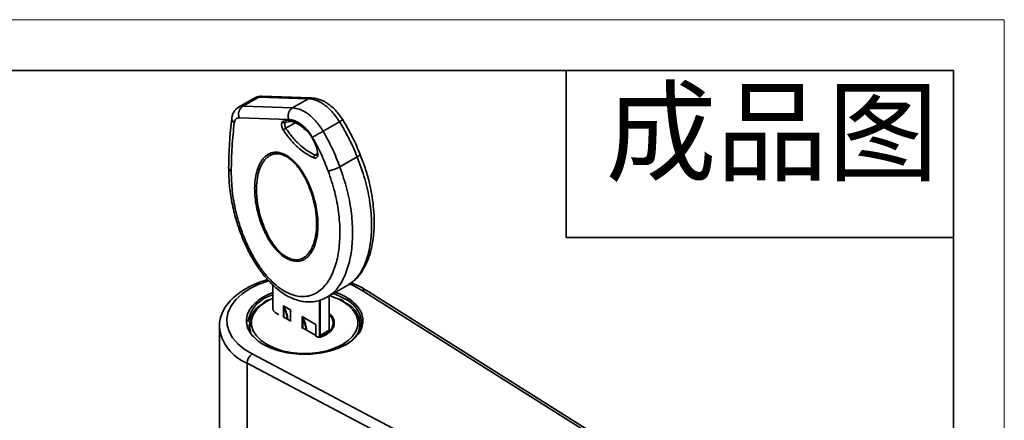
# Model space of a CAD drawing. Header units: millimetres. Extents: x 3024 to 3431, y 1577 to 1865.
# Tile 13 of 13: x 3299 to 3431, y 1811 to 1865. Entities that reach past the tile are written whole.
import ezdxf

# ---------------------------------------------------------------- set-up
doc = ezdxf.new("R2010")
doc.units = ezdxf.units.MM
doc.layers.add('粗实线层', color=7, linetype='Continuous', lineweight=35)
doc.layers.add('细实线层', color=3, linetype='Continuous', lineweight=18)
doc.styles.add('TEXTSTYLE_2', font='arial.ttf')

msp = doc.modelspace()

# ---------------------------------------------------------------- linework, layer by layer
at = {"layer": '粗实线层'}
for p, q in [((3372.423, 1858.002), (3372.423, 1835.502)), ((3330.441, 1854.301), (3328.269, 1853.047)), ((3330.989, 1854.425), (3328.838, 1853.183)), ((3330.989, 1854.425), (3337.666, 1854.191)), ((3338.07, 1854.295), (3331.392, 1854.529)), ((3337.666, 1854.191), (3335.515, 1852.949)), ((3328.838, 1853.183), (3335.515, 1852.949)), ((3328.344, 1851.618), (3335.031, 1851.383)), ((3334.558, 1850.979), (3334.948, 1851.088)), ((3334.626, 1850.226), (3335.899, 1850.961)), ((3341.881, 1851.095), (3339.668, 1849.817)), ((3338.876, 1846.764), (3338.581, 1846.593)), ((3341.925, 1844.992), (3344.259, 1846.339)), ((3372.423, 1835.502), (3424.593, 1835.502)), ((3332.885, 1829.079), (3332.885, 1825.931)), ((3332.899, 1825.911), (3332.899, 1829.066)), ((3340.174, 1827.423), (3343.006, 1829.057)), ((3343.06, 1829.121), (3342.969, 1829.062)), ((3344.92, 1828.351), (3406.13, 1789.77)), ((3406.663, 1789.799), (3345.454, 1828.381)), ((3332.536, 1827.13), (3332.885, 1827.29)), ((3339.193, 1827.001), (3339.193, 1822.278)), ((3339.263, 1822.278), (3339.263, 1827.017)), ((3340.465, 1827.591), (3340.465, 1822.971)), ((3340.48, 1822.992), (3340.48, 1827.599)), ((3341.695, 1827.189), (3342.251, 1826.9)), ((3335.268, 1825.727), (3334.313, 1826.278)), ((3334.313, 1826.278), (3334.345, 1826.247)), ((3334.331, 1826.239), (3334.313, 1826.278)), ((3334.313, 1826.278), (3334.313, 1824.686)), ((3334.345, 1826.247), (3335.243, 1825.729)), ((3334.384, 1824.686), (3334.384, 1826.071)), ((3335.243, 1825.729), (3335.268, 1825.727)), ((3335.268, 1825.727), (3335.257, 1825.704)), ((3335.268, 1824.135), (3335.268, 1825.727)), ((3335.315, 1825.411), (3335.268, 1825.56)), ((3333.5, 1825.196), (3333.217, 1825.359)), ((3333.228, 1825.337), (3333.511, 1825.173)), ((3335.253, 1824.225), (3334.42, 1824.706)), ((3335.253, 1825.445), (3335.253, 1824.155)), ((3338.698, 1823.747), (3336.859, 1824.809)), ((3336.859, 1824.809), (3336.891, 1824.777)), ((3336.876, 1824.769), (3336.859, 1824.809)), ((3336.859, 1824.809), (3336.859, 1823.216)), ((3336.891, 1824.777), (3338.686, 1823.741)), ((3336.93, 1823.216), (3336.93, 1824.601)), ((3325.677, 1823.441), (3325.677, 1797.393)), ((3329.702, 1823.727), (3329.702, 1823.155)), ((3338.683, 1822.245), (3336.965, 1823.237)), ((3338.683, 1823.731), (3338.683, 1822.187)), ((3338.686, 1823.741), (3338.698, 1823.747)), ((3338.698, 1822.196), (3338.698, 1823.747)), ((3340.465, 1822.971), (3339.263, 1822.278)), ((3344.652, 1823.155), (3344.652, 1823.727)), ((3338.683, 1822.187), (3338.698, 1822.196)), ((3338.683, 1822.187), (3338.885, 1822.071)), ((3338.874, 1822.094), (3338.698, 1822.196)), ((3339.157, 1821.971), (3339.167, 1821.977)), ((3339.16, 1822.049), (3340.362, 1822.743)), ((3339.943, 1822.501), (3340.111, 1822.5)), ((3340.205, 1822.558), (3340.041, 1822.557)), ((3396.918, 1784.452), (3330.086, 1819.787)), ((3329.41, 1802.781), (3329.41, 1818.545)), ((3396.243, 1783.209), (3329.41, 1818.545))]:
    msp.add_line(p, q, dxfattribs=at)
msp.add_lwpolyline([(3048.794, 1858.002), (3424.593, 1858.002), (3424.593, 1582.102), (3048.794, 1582.102)], close=True, dxfattribs=at)
at = {"layer": '粗实线层', "flags": 128}
for points in [[(3330.086, 1819.787), (3329.029, 1820.434), (3328.148, 1821.163), (3327.461, 1821.959), (3326.984, 1822.804), (3326.725, 1823.68), (3326.691, 1824.569), (3326.883, 1825.451), (3327.296, 1826.307), (3327.922, 1827.12), (3328.747, 1827.87), (3329.753, 1828.543), (3330.918, 1829.124), (3332.219, 1829.6), (3332.346, 1829.639)], [(3343.205, 1829.22), (3343.8, 1828.961), (3344.92, 1828.351)], [(3331.202, 1821.678), (3330.675, 1822.221), (3330.247, 1822.899), (3330.03, 1823.61), (3330.03, 1824.333), (3330.247, 1825.044), (3330.675, 1825.722), (3331.3, 1826.347), (3332.104, 1826.9), (3332.536, 1827.13)], [(3340.509, 1827.64), (3341.293, 1827.364), (3341.695, 1827.189)], [(3341.014, 1827.915), (3341.595, 1827.7), (3342.587, 1827.217)], [(3342.251, 1826.9), (3343.055, 1826.347), (3343.68, 1825.722), (3344.108, 1825.044), (3344.325, 1824.333), (3344.325, 1823.61), (3344.108, 1822.899), (3343.68, 1822.221), (3343.567, 1822.087)], [(3343.567, 1822.087), (3343.055, 1821.596), (3342.251, 1821.043), (3341.293, 1820.579), (3340.21, 1820.218), (3339.034, 1819.971), (3337.803, 1819.845), (3336.552, 1819.845), (3335.32, 1819.971), (3334.145, 1820.218), (3333.062, 1820.579), (3332.104, 1821.043), (3331.3, 1821.596), (3331.202, 1821.678)]]:
    msp.add_lwpolyline(points, dxfattribs=at)
at = {"layer": '粗实线层'}
for centre, radius, start, end in [((3331.369, 1853.785), 0.744, 88.27014, 120.72469), ((3329.634, 1852.072), 1.367, 125.58646, 199.39048), ((3328.028, 1851.54), 0.673, 176.93665, 240.0702), ((3345.211, 1827.93), 0.512, 61.73279, 124.58502), ((3333.972, 1823.381), 4.502, 103.97814, 170.87009), ((3341.079, 1823.769), 3.763, 4.96128, 66.37357), ((3332.998, 1823.672), 3.232, 117.26446, 197.3276), ((3332.91, 1825.933), 0.0251, 185.6948, 245.62534), ((3334.364, 1826.197), 0.0531, 111.06611, 128.94484), ((3334.428, 1826.031), 0.0587, 65.38377, 137.99354), ((3328.883, 1823.65), 6.078, 7.29992, 23.61809), ((3335.206, 1825.691), 0.0524, 14.17226, 45.8278), ((3341.401, 1823.734), 3.209, 341.39239, 69.30733), ((3333.243, 1825.357), 0.0252, 174.37962, 234.30196), ((3333.525, 1825.194), 0.0252, 174.37962, 234.30196), ((3336.91, 1824.728), 0.0531, 111.06611, 128.94484), ((3336.973, 1824.562), 0.0587, 65.38377, 137.99354), ((3331.429, 1822.18), 6.078, 7.29989, 23.61809), ((3339.509, 1823.944), 1.495, 312.07688, 49.47836), ((3331.641, 1824.117), 6.002, 186.4696, 248.17895), ((3340.22, 1822.944), 0.246, 305.01333, 6.29885), ((3340.455, 1822.994), 0.0251, 294.37466, 354.3052), ((3340.836, 1824.557), 4.018, 291.50234, 353.39428), ((3338.899, 1822.091), 0.0252, 174.37962, 234.30196), ((3339.044, 1822.242), 0.222, 286.17258, 9.11039), ((3339.228, 1822.346), 0.0769, 242.60967, 297.39033), ((3331.008, 1818.481), 1.599, 125.22586, 177.70941)]:
    msp.add_arc(centre, radius, start, end, dxfattribs=at)
for points, knots in [([(3330.443, 1854.277), (3330.492, 1854.312), (3330.645, 1854.419), (3330.85, 1854.422), (3330.989, 1854.425)], [0, 0, 0, 0, 0.3215275, 1, 1, 1, 1]), ([(3331.28, 1854.519), (3331.148, 1854.513), (3330.85, 1854.498), (3330.594, 1854.374), (3330.452, 1854.306)], [0, 0, 0, 0, 0.4451049, 1, 1, 1, 1]), ([(3338.032, 1854.282), (3338.009, 1854.286), (3337.884, 1854.307), (3337.764, 1854.243), (3337.666, 1854.191)], [0, 0, 0, 0, 0.1862415, 1, 1, 1, 1]), ([(3337.666, 1854.191), (3337.979, 1854.157), (3338.629, 1854.087), (3339.737, 1853.49), (3340.898, 1852.506), (3341.546, 1851.575), (3341.881, 1851.095)], [0, 0, 0, 0, 0.2244738, 0.4659811, 0.7244985, 1, 1, 1, 1]), ([(3342.339, 1851.318), (3342.001, 1851.797), (3341.353, 1852.716), (3340.158, 1853.665), (3339.024, 1854.214), (3338.32, 1854.269), (3337.989, 1854.295)], [0, 0, 0, 0, 0.2867884, 0.549713, 0.7879302, 1, 1, 1, 1]), ([(3328.299, 1853.063), (3328.18, 1852.986), (3327.938, 1852.827), (3327.658, 1852.478), (3327.446, 1852.059), (3327.386, 1851.737), (3327.356, 1851.576)], [0, 0, 0, 0, 0.2392352, 0.488298, 0.7432203, 1, 1, 1, 1]), ([(3328.305, 1853.043), (3328.35, 1853.074), (3328.5, 1853.178), (3328.699, 1853.181), (3328.838, 1853.183)], [0, 0, 0, 0, 0.2987576, 1, 1, 1, 1]), ([(3335.515, 1852.949), (3335.425, 1852.883), (3335.235, 1852.744), (3335.068, 1852.441), (3334.984, 1852.149), (3334.955, 1851.901), (3334.964, 1851.637), (3335.009, 1851.469), (3335.031, 1851.383)], [0, 0, 0, 0, 0.2133194, 0.4506264, 0.5788824, 0.7131986, 0.853572, 1, 1, 1, 1]), ([(3335.515, 1852.949), (3335.828, 1852.915), (3336.477, 1852.844), (3337.572, 1852.24), (3338.713, 1851.245), (3339.343, 1850.303), (3339.668, 1849.817)], [0, 0, 0, 0, 0.2244806, 0.4659902, 0.7245052, 1, 1, 1, 1]), ([(3327.356, 1851.576), (3327.238, 1850.479), (3327.001, 1848.284), (3326.955, 1845.967), (3326.933, 1844.809)], [0, 0, 0, 0, 0.5001112, 1, 1, 1, 1]), ([(3327.278, 1844.373), (3327.301, 1845.5), (3327.346, 1847.755), (3327.577, 1849.89), (3327.692, 1850.957)], [0, 0, 0, 0, 0.500002, 1, 1, 1, 1]), ([(3328.344, 1851.618), (3328.262, 1851.612), (3328.095, 1851.6), (3327.897, 1851.463), (3327.751, 1851.251), (3327.712, 1851.054), (3327.692, 1850.957)], [0, 0, 0, 0, 0.2459478, 0.4999849, 0.7540303, 1, 1, 1, 1]), ([(3334.177, 1851.111), (3334.14, 1851.05), (3334.064, 1850.923), (3334.051, 1850.634), (3334.117, 1850.311), (3334.222, 1850.104), (3334.273, 1850.004)], [0, 0, 0, 0, 0.2423497, 0.4999865, 0.7576313, 1, 1, 1, 1]), ([(3337.26, 1850.113), (3336.999, 1850.352), (3336.465, 1850.84), (3335.618, 1851.245), (3334.815, 1851.374), (3334.387, 1851.198), (3334.177, 1851.111)], [0, 0, 0, 0, 0.2448666, 0.5000084, 0.7551455, 1, 1, 1, 1]), ([(3334.177, 1851.111), (3334.202, 1851.079), (3334.242, 1851.028), (3334.309, 1850.986), (3334.363, 1850.963), (3334.414, 1850.951), (3334.485, 1850.949), (3334.53, 1850.967), (3334.558, 1850.979)], [0, 0, 0, 0, 0.2496988, 0.4083624, 0.5000916, 0.636093, 0.7662481, 1, 1, 1, 1]), ([(3334.626, 1850.226), (3334.598, 1850.282), (3334.545, 1850.387), (3334.49, 1850.58), (3334.478, 1850.764), (3334.511, 1850.903), (3334.546, 1850.959), (3334.558, 1850.979)], [0, 0, 0, 0, 0.2003962, 0.3793819, 0.6716082, 0.8787044, 1, 1, 1, 1]), ([(3334.948, 1851.088), (3335.199, 1851.135), (3335.454, 1851.183), (3335.777, 1851.022), (3335.783, 1851.019)], [0, 0, 0, 0, 0.9812684, 1, 1, 1, 1]), ([(3335.031, 1851.383), (3335.295, 1851.353), (3335.833, 1851.292), (3336.717, 1850.771), (3337.562, 1849.988), (3338.011, 1849.305), (3338.23, 1848.971)], [0, 0, 0, 0, 0.2440939, 0.4999809, 0.755879, 1, 1, 1, 1]), ([(3335.783, 1851.019), (3336.01, 1850.924), (3336.505, 1850.718), (3337.008, 1850.251), (3337.281, 1849.998)], [0, 0, 0, 0, 0.4574289, 1, 1, 1, 1]), ([(3342.314, 1851.346), (3342.315, 1851.347), (3342.321, 1851.353), (3342.27, 1851.326), (3342.137, 1851.249), (3341.959, 1851.142), (3341.881, 1851.095)], [0, 0, 0, 0, 0.0750364, 0.2973874, 0.6885949, 1, 1, 1, 1]), ([(3344.651, 1846.686), (3344.314, 1847.486), (3343.641, 1849.086), (3342.747, 1850.615), (3342.301, 1851.379)], [0, 0, 0, 0, 0.5001413, 1, 1, 1, 1]), ([(3334.626, 1850.226), (3334.61, 1850.218), (3334.57, 1850.196), (3334.504, 1850.158), (3334.435, 1850.115), (3334.375, 1850.076), (3334.316, 1850.036), (3334.287, 1850.015), (3334.273, 1850.004)], [0, 0, 0, 0, 0.13162004, 0.34647996, 0.48728535, 0.64735963, 0.8210282, 1, 1, 1, 1]), ([(3334.273, 1850.004), (3334.568, 1849.582), (3335.166, 1848.73), (3336.206, 1847.657), (3337.3, 1846.772), (3338.038, 1846.398), (3338.403, 1846.213)], [0, 0, 0, 0, 0.247542, 0.5000143, 0.752479, 1, 1, 1, 1]), ([(3338.581, 1846.593), (3338.257, 1846.757), (3337.589, 1847.093), (3336.57, 1847.895), (3335.543, 1848.928), (3334.936, 1849.786), (3334.626, 1850.226)], [0, 0, 0, 0, 0.2296324, 0.4728467, 0.7296378, 1, 1, 1, 1]), ([(3337.405, 1850.039), (3337.389, 1850.031), (3337.349, 1850.01), (3337.303, 1850.002), (3337.269, 1850.009), (3337.251, 1850.029), (3337.245, 1850.063), (3337.255, 1850.096), (3337.26, 1850.113)], [0, 0, 0, 0, 0.1421264, 0.361611, 0.5018379, 0.6590409, 0.8276612, 1, 1, 1, 1]), ([(3338.965, 1846.801), (3338.909, 1847.09), (3338.795, 1847.68), (3338.405, 1848.588), (3337.89, 1849.439), (3337.467, 1849.891), (3337.26, 1850.113)], [0, 0, 0, 0, 0.2454984, 0.5000101, 0.7545162, 1, 1, 1, 1]), ([(3339.668, 1849.817), (3339.577, 1849.767), (3339.373, 1849.653), (3339.058, 1849.472), (3338.782, 1849.309), (3338.569, 1849.182), (3338.376, 1849.064), (3338.278, 1849.002), (3338.23, 1848.971)], [0, 0, 0, 0, 0.19070751, 0.43028674, 0.56645665, 0.70952732, 0.85550444, 1, 1, 1, 1]), ([(3338.23, 1848.971), (3338.633, 1848.235), (3339.439, 1846.763), (3340.037, 1845.224), (3340.336, 1844.455)], [0, 0, 0, 0, 0.4999976, 1, 1, 1, 1]), ([(3334.78, 1846.517), (3335.114, 1846.278), (3335.613, 1845.921), (3336.223, 1845.237), (3336.646, 1844.683), (3337.037, 1844.081), (3337.503, 1843.251), (3337.993, 1842.166), (3338.436, 1840.854), (3338.852, 1839.124), (3339.007, 1837.457), (3338.906, 1835.946), (3338.702, 1834.896), (3338.376, 1833.963), (3337.986, 1833.307), (3337.608, 1832.883), (3337.281, 1832.615), (3336.919, 1832.414), (3336.383, 1832.246), (3335.622, 1832.248), (3334.614, 1832.66), (3333.784, 1833.327), (3333.174, 1833.998), (3332.607, 1834.74), (3332.115, 1835.562), (3331.7, 1836.414), (3331.339, 1837.272), (3330.967, 1838.371), (3330.558, 1840.1), (3330.391, 1841.78), (3330.484, 1843.292), (3330.687, 1844.333), (3331.017, 1845.26), (3331.407, 1845.917), (3331.789, 1846.346), (3332.117, 1846.615), (3332.478, 1846.818), (3333.012, 1846.988), (3333.772, 1847.012), (3334.444, 1846.682), (3334.78, 1846.517)], [0, 0, 0, 0, 0.0313356, 0.04678773, 0.06277326, 0.07817161, 0.09416298, 0.12540567, 0.15663201, 0.18775816, 0.25004981, 0.28125454, 0.31244642, 0.34437518, 0.37488804, 0.39079923, 0.40620069, 0.42213648, 0.43751857, 0.4688116, 0.50008554, 0.5313632, 0.54681318, 0.56275469, 0.59397063, 0.60938351, 0.62531576, 0.65586191, 0.68777734, 0.74997129, 0.78116129, 0.81216244, 0.84348837, 0.87462748, 0.89057673, 0.90601518, 0.92197901, 0.93736534, 0.96863555, 1, 1, 1, 1]), ([(3334.793, 1846.346), (3334.793, 1846.346), (3334.795, 1846.345), (3334.8, 1846.341), (3334.821, 1846.329), (3334.901, 1846.279), (3335.216, 1846.067), (3335.689, 1845.66), (3336.27, 1845.001), (3336.813, 1844.237), (3337.365, 1843.26), (3337.885, 1842.084), (3338.329, 1840.733), (3338.658, 1839.241), (3338.816, 1837.654), (3338.747, 1836.043), (3338.397, 1834.49), (3337.805, 1833.387), (3337.091, 1832.752), (3336.404, 1832.467), (3335.761, 1832.472), (3335.264, 1832.611), (3334.954, 1832.738), (3334.425, 1833.024), (3333.682, 1833.626), (3332.836, 1834.673), (3332.136, 1835.872), (3331.586, 1837.131), (3331.173, 1838.404), (3330.95, 1839.379), (3330.834, 1840.063), (3330.777, 1840.467), (3330.744, 1840.77), (3330.717, 1841.069), (3330.697, 1841.348), (3330.683, 1841.701), (3330.675, 1842.457), (3330.758, 1843.481), (3330.995, 1844.417), (3331.202, 1844.955), (3331.33, 1845.232), (3331.453, 1845.46), (3331.566, 1845.643), (3331.817, 1846.002), (3332.113, 1846.304), (3332.465, 1846.525), (3332.632, 1846.609), (3332.8, 1846.675), (3333.004, 1846.734), (3333.234, 1846.771), (3333.477, 1846.777), (3333.672, 1846.761), (3333.801, 1846.74), (3333.869, 1846.726), (3333.889, 1846.721), (3333.896, 1846.72), (3333.901, 1846.719), (3333.906, 1846.718), (3333.911, 1846.716), (3333.919, 1846.715), (3333.933, 1846.711), (3333.946, 1846.708), (3333.966, 1846.703), (3334.027, 1846.687), (3334.144, 1846.653), (3334.288, 1846.6), (3334.425, 1846.542), (3334.565, 1846.475), (3334.684, 1846.41), (3334.763, 1846.364), (3334.784, 1846.351), (3334.79, 1846.347), (3334.792, 1846.346), (3334.793, 1846.346)], [0, 0, 0, 0, 0.00001566, 0.00015261, 0.0005453, 0.00205269, 0.00797355, 0.03127314, 0.04883786, 0.07029097, 0.09569377, 0.12506825, 0.15839575, 0.1956532, 0.23687078, 0.28207925, 0.33091997, 0.38375424, 0.41160754, 0.44018072, 0.46959608, 0.47961192, 0.48977646, 0.49995681, 0.53096042, 0.5621539, 0.59345311, 0.62501911, 0.65614491, 0.68746588, 0.69782889, 0.70818016, 0.71853524, 0.72138009, 0.73165554, 0.74066707, 0.74981464, 0.79343324, 0.82882569, 0.8407064, 0.85117773, 0.86027675, 0.86803336, 0.87445973, 0.90835136, 0.9159976, 0.92332985, 0.93037731, 0.93713373, 0.94790718, 0.95668768, 0.96354955, 0.96851157, 0.96997723, 0.97037985, 0.97057208, 0.970732, 0.97088944, 0.97102422, 0.971262, 0.97168266, 0.97246009, 0.97259954, 0.97362603, 0.97868928, 0.98426813, 0.98780081, 0.9921103, 0.99789553, 0.99941, 0.99982075, 0.99993933, 1, 1, 1, 1]), ([(3338.965, 1846.801), (3338.965, 1846.7), (3338.967, 1846.493), (3338.846, 1846.274), (3338.651, 1846.163), (3338.484, 1846.197), (3338.403, 1846.213)], [0, 0, 0, 0, 0.2411702, 0.5000206, 0.7588583, 1, 1, 1, 1]), ([(3338.879, 1846.897), (3338.883, 1846.824), (3338.889, 1846.683), (3338.843, 1846.634), (3338.821, 1846.61)], [0, 0, 0, 0, 0.5176822, 1, 1, 1, 1]), ([(3338.882, 1846.889), (3338.883, 1846.88), (3338.884, 1846.858), (3338.911, 1846.827), (3338.947, 1846.809), (3338.965, 1846.801)], [0, 0, 0, 0, 0.2436763, 0.6151116, 1, 1, 1, 1]), ([(3338.581, 1846.593), (3338.556, 1846.576), (3338.517, 1846.548), (3338.472, 1846.489), (3338.434, 1846.423), (3338.409, 1846.345), (3338.4, 1846.275), (3338.401, 1846.237), (3338.402, 1846.22), (3338.403, 1846.215), (3338.403, 1846.214), (3338.403, 1846.213)], [0, 0, 0, 0, 0.2268092, 0.3584254, 0.4997604, 0.7205248, 0.8741964, 0.9651757, 0.989303, 0.9963067, 1, 1, 1, 1]), ([(3338.823, 1846.621), (3338.794, 1846.603), (3338.726, 1846.561), (3338.633, 1846.582), (3338.581, 1846.593)], [0, 0, 0, 0, 0.4365702, 1, 1, 1, 1]), ([(3343.005, 1829.057), (3343.401, 1829.337), (3344.141, 1829.862), (3345.044, 1831.066), (3345.701, 1832.388), (3346.107, 1833.707), (3346.323, 1834.756), (3346.452, 1835.689), (3346.538, 1836.762), (3346.553, 1838.125), (3346.454, 1839.657), (3346.228, 1841.312), (3345.868, 1843.034), (3345.361, 1844.866), (3344.866, 1846.114), (3344.624, 1846.723)], [0, 0, 0, 0, 0.0958683, 0.1794032, 0.2829929, 0.3607186, 0.4140718, 0.4602045, 0.5164268, 0.5867844, 0.6715813, 0.7451764, 0.8263886, 0.9153376, 1, 1, 1, 1]), ([(3344.259, 1846.34), (3344.626, 1845.352), (3345.358, 1843.385), (3345.964, 1840.491), (3346.238, 1837.739), (3346.152, 1835.177), (3345.712, 1832.858), (3344.875, 1830.883), (3343.939, 1829.654), (3343.229, 1829.224), (3343.06, 1829.121)], [0, 0, 0, 0, 0.1368994, 0.2727081, 0.4086568, 0.5443702, 0.6804844, 0.8176279, 0.9565548, 1, 1, 1, 1]), ([(3344.624, 1846.723), (3344.632, 1846.709), (3344.65, 1846.681), (3344.606, 1846.61), (3344.505, 1846.501), (3344.356, 1846.404), (3344.259, 1846.34)], [0, 0, 0, 0, 0.1803213, 0.3924398, 0.6026826, 1, 1, 1, 1]), ([(3326.934, 1844.847), (3326.939, 1844.802), (3326.948, 1844.712), (3327.04, 1844.543), (3327.185, 1844.44), (3327.278, 1844.373)], [0, 0, 0, 0, 0.2557558, 0.5160776, 1, 1, 1, 1]), ([(3326.945, 1844.847), (3326.952, 1844.184), (3326.968, 1842.783), (3327.281, 1840.52), (3327.779, 1838.332), (3328.412, 1836.353), (3329.105, 1834.634), (3329.903, 1833.028), (3330.789, 1831.563), (3331.74, 1830.271), (3332.728, 1829.183), (3333.7, 1828.329), (3334.613, 1827.706), (3335.579, 1827.208), (3336.518, 1826.901), (3337.47, 1826.766), (3338.355, 1826.788), (3339.311, 1826.985), (3339.909, 1827.29), (3340.223, 1827.45)], [0, 0, 0, 0, 0.0821781, 0.1736695, 0.2645945, 0.3327696, 0.3983549, 0.4612807, 0.5208751, 0.5776761, 0.6314057, 0.6811017, 0.7249931, 0.7637198, 0.8174008, 0.8537292, 0.8966897, 0.9456879, 1, 1, 1, 1]), ([(3340.336, 1844.455), (3340.656, 1843.516), (3341.295, 1841.638), (3341.791, 1838.875), (3341.978, 1836.242), (3341.83, 1833.797), (3341.355, 1831.594), (3340.668, 1830.019), (3339.933, 1828.984), (3339.278, 1828.337), (3338.534, 1827.852), (3337.678, 1827.551), (3336.738, 1827.47), (3335.71, 1827.647), (3334.643, 1828.091), (3333.57, 1828.803), (3332.53, 1829.747), (3331.573, 1830.865), (3330.7, 1832.12), (3329.942, 1833.44), (3329.277, 1834.825), (3328.72, 1836.219), (3328.253, 1837.635), (3327.763, 1839.495), (3327.349, 1841.799), (3327.302, 1843.512), (3327.278, 1844.373)], [0, 0, 0, 0, 0.0624575, 0.1250306, 0.1873622, 0.2497873, 0.3118292, 0.3743598, 0.4061896, 0.4368919, 0.4688534, 0.4994418, 0.5314495, 0.5622655, 0.5936863, 0.624914, 0.6558134, 0.6877512, 0.7183485, 0.7503105, 0.7809487, 0.8127489, 0.8436196, 0.8753209, 0.9373847, 1, 1, 1, 1]), ([(3340.167, 1827.442), (3340.375, 1827.567), (3341.135, 1828.022), (3342.138, 1829.295), (3343.026, 1831.3), (3343.529, 1833.65), (3343.684, 1836.244), (3343.483, 1839.04), (3342.952, 1841.983), (3342.268, 1843.988), (3341.925, 1844.992)], [0, 0, 0, 0, 0.051909, 0.1896505, 0.3257821, 0.4598695, 0.5943707, 0.7287507, 0.8641646, 1, 1, 1, 1]), ([(3341.925, 1844.992), (3341.806, 1844.931), (3341.624, 1844.839), (3341.334, 1844.721), (3341.072, 1844.626), (3340.805, 1844.545), (3340.539, 1844.481), (3340.407, 1844.464), (3340.336, 1844.455)], [0, 0, 0, 0, 0.24216, 0.3703077, 0.499604, 0.6847302, 0.8298452, 1, 1, 1, 1]), ([(3332.197, 1829.807), (3331.896, 1829.72), (3331.148, 1829.503), (3330.056, 1829.037), (3328.933, 1828.431), (3327.946, 1827.729), (3327.113, 1826.944), (3326.451, 1826.087), (3325.986, 1825.177), (3325.714, 1824.277), (3325.697, 1823.685), (3325.689, 1823.413)], [0, 0, 0, 0, 0.07959204, 0.19796746, 0.31679519, 0.43602877, 0.5552832, 0.67371438, 0.79018974, 0.9038118, 1, 1, 1, 1]), ([(3345.45, 1828.378), (3345.315, 1828.462), (3344.831, 1828.763), (3344.158, 1829.109), (3343.572, 1829.323), (3343.411, 1829.381)], [0, 0, 0, 0, 0.2189887, 0.785537, 1, 1, 1, 1]), ([(3332.885, 1828.041), (3332.833, 1828.025), (3332.36, 1827.877), (3331.604, 1827.471), (3330.652, 1826.829), (3329.918, 1826.057), (3329.438, 1825.186), (3329.27, 1824.257), (3329.442, 1823.33), (3329.885, 1822.484), (3330.392, 1822), (3330.625, 1821.778)], [0, 0, 0, 0, 0.0144271, 0.1309149, 0.2474027, 0.3708681, 0.4994664, 0.6307937, 0.762121, 0.8907193, 1, 1, 1, 1]), ([(3332.315, 1827.097), (3332.239, 1827.063), (3331.968, 1826.943), (3331.752, 1826.786), (3331.597, 1826.674)], [0, 0, 0, 0, 0.2825637, 1, 1, 1, 1]), ([(3342.728, 1827.462), (3342.381, 1827.656), (3341.951, 1827.896), (3341.426, 1828.056), (3341.325, 1828.087)], [0, 0, 0, 0, 0.807024, 1, 1, 1, 1]), ([(3342.305, 1826.966), (3342.187, 1827.037), (3342.067, 1827.108), (3341.928, 1827.165), (3341.927, 1827.166)], [0, 0, 0, 0, 0.9896503, 1, 1, 1, 1]), ([(3342.472, 1826.869), (3342.449, 1826.885), (3342.397, 1826.92), (3342.338, 1826.949), (3342.305, 1826.966)], [0, 0, 0, 0, 0.45108493, 1, 1, 1, 1]), ([(3344.272, 1822.343), (3344.309, 1822.381), (3344.607, 1822.684), (3344.9, 1823.334), (3345.088, 1824.256), (3344.916, 1825.187), (3344.435, 1826.056), (3343.709, 1826.832), (3343.049, 1827.256), (3342.728, 1827.462)], [0, 0, 0, 0, 0.0235796, 0.1888406, 0.3576086, 0.5263766, 0.6916376, 0.8503022, 1, 1, 1, 1]), ([(3333.217, 1825.359), (3333.177, 1825.387), (3333.116, 1825.431), (3333.042, 1825.519), (3332.991, 1825.595), (3332.95, 1825.678), (3332.91, 1825.786), (3332.904, 1825.862), (3332.899, 1825.911)], [0, 0, 0, 0, 0.2394436, 0.3682202, 0.4999986, 0.6287766, 0.7605564, 1, 1, 1, 1]), ([(3334.384, 1826.071), (3334.378, 1826.099), (3334.367, 1826.153), (3334.342, 1826.212), (3334.331, 1826.239)], [0, 0, 0, 0, 0.5397599, 1, 1, 1, 1]), ([(3334.452, 1826.085), (3334.44, 1826.11), (3334.42, 1826.149), (3334.382, 1826.205), (3334.356, 1826.234), (3334.345, 1826.247)], [0, 0, 0, 0, 0.4999515, 0.7828852, 1, 1, 1, 1]), ([(3334.384, 1826.071), (3334.553, 1825.673), (3334.756, 1825.194), (3334.801, 1824.586), (3334.808, 1824.482)], [0, 0, 0, 0, 0.8285362, 1, 1, 1, 1]), ([(3335.243, 1825.729), (3335.24, 1825.724), (3335.233, 1825.714), (3335.241, 1825.675), (3335.256, 1825.639), (3335.265, 1825.615)], [0, 0, 0, 0, 0.2176364, 0.5013814, 1, 1, 1, 1]), ([(3335.257, 1825.704), (3335.255, 1825.684), (3335.252, 1825.641), (3335.263, 1825.588), (3335.268, 1825.56)], [0, 0, 0, 0, 0.4709697, 1, 1, 1, 1]), ([(3333.66, 1825.063), (3333.654, 1825.069), (3333.606, 1825.127), (3333.55, 1825.164), (3333.5, 1825.196)], [0, 0, 0, 0, 0.1128118, 1, 1, 1, 1]), ([(3336.93, 1824.601), (3336.924, 1824.63), (3336.913, 1824.683), (3336.888, 1824.742), (3336.876, 1824.769)], [0, 0, 0, 0, 0.5397599, 1, 1, 1, 1]), ([(3336.998, 1824.615), (3336.985, 1824.64), (3336.965, 1824.68), (3336.928, 1824.735), (3336.902, 1824.765), (3336.891, 1824.777)], [0, 0, 0, 0, 0.4999515, 0.7828852, 1, 1, 1, 1]), ([(3337.354, 1823.012), (3337.346, 1823.116), (3337.301, 1823.724), (3337.098, 1824.204), (3336.93, 1824.601)], [0, 0, 0, 0, 0.1714652, 1, 1, 1, 1]), ([(3339.167, 1821.977), (3339.558, 1822.14), (3340.19, 1822.403), (3340.765, 1822.928), (3341.063, 1823.386), (3341.21, 1823.947), (3341.096, 1824.524), (3340.784, 1824.989), (3340.548, 1825.195), (3340.48, 1825.254)], [0, 0, 0, 0, 0.2192157, 0.3540807, 0.4884296, 0.6071044, 0.8030927, 0.9434359, 1, 1, 1, 1]), ([(3338.686, 1823.741), (3338.684, 1823.739), (3338.682, 1823.737), (3338.683, 1823.732), (3338.683, 1823.731)], [0, 0, 0, 0, 0.8350033, 1, 1, 1, 1]), ([(3340.412, 1822.784), (3340.426, 1822.802), (3340.452, 1822.838), (3340.475, 1822.91), (3340.478, 1822.965), (3340.48, 1822.992)], [0, 0, 0, 0, 0.3340601, 0.6688497, 1, 1, 1, 1]), ([(3330.625, 1821.778), (3330.652, 1821.748), (3330.908, 1821.476), (3331.61, 1821.04), (3332.722, 1820.49), (3334.06, 1820.067), (3335.568, 1819.789), (3337.177, 1819.693), (3338.786, 1819.789), (3340.296, 1820.066), (3341.629, 1820.491), (3342.755, 1821.036), (3343.666, 1821.65), (3344.077, 1822.12), (3344.272, 1822.343)], [0, 0, 0, 0, 0.0104914, 0.0966488, 0.1828062, 0.2741244, 0.369239, 0.4663721, 0.5635052, 0.6586199, 0.7499381, 0.8360955, 0.9222529, 1, 1, 1, 1]), ([(3339.193, 1822.278), (3339.188, 1822.234), (3339.182, 1822.167), (3339.142, 1822.104), (3339.101, 1822.069), (3339.051, 1822.051), (3338.976, 1822.047), (3338.914, 1822.076), (3338.874, 1822.094)], [0, 0, 0, 0, 0.2394436, 0.3682202, 0.4999986, 0.6287766, 0.7605564, 1, 1, 1, 1]), ([(3338.885, 1822.071), (3338.909, 1822.059), (3338.958, 1822.034), (3339.032, 1822.018), (3339.076, 1822.023), (3339.098, 1822.026)], [0, 0, 0, 0, 0.3311823, 0.6660037, 1, 1, 1, 1]), ([(3339.098, 1822.026), (3339.098, 1822.026), (3339.122, 1822.027), (3339.141, 1822.038), (3339.16, 1822.049)], [0, 0, 0, 0, 0.0097448, 1, 1, 1, 1]), ([(3339.167, 1821.977), (3339.309, 1822.052), (3339.615, 1822.215), (3340.095, 1822.483), (3340.433, 1822.698), (3340.607, 1822.808)], [0, 0, 0, 0, 0.2948261, 0.6376246, 1, 1, 1, 1]), ([(3340.51, 1822.835), (3340.534, 1822.833), (3340.565, 1822.829), (3340.599, 1822.812), (3340.607, 1822.808)], [0, 0, 0, 0, 0.7579652, 1, 1, 1, 1])]:
    msp.add_open_spline(points, degree=3, knots=knots, dxfattribs=at)
for points in [[(3341.881, 1851.095), (3342.332, 1850.32), (3343.236, 1848.77), (3343.918, 1847.15), (3344.259, 1846.339)], [(3339.668, 1849.817), (3340.099, 1849.031), (3340.963, 1847.458), (3341.604, 1845.814), (3341.925, 1844.992)]]:
    msp.add_open_spline(points, degree=3, dxfattribs=at)
at = {"layer": '细实线层'}
msp.add_lwpolyline([(3024.361, 1864.855), (3431.447, 1864.855), (3431.447, 1577.017), (3024.361, 1577.017)], close=True, dxfattribs=at)

# ---------------------------------------------------------------- texts
at = {"color": 3, "linetype": 'Continuous', "insert": (3377.712, 1855.222), "char_height": 10.9653, "width": 48.18721, "attachment_point": 1, "line_spacing_factor": 0.9, "style": 'TEXTSTYLE_2'}
msp.add_mtext('成品图', dxfattribs=at)

doc.saveas('drawing.dxf')
